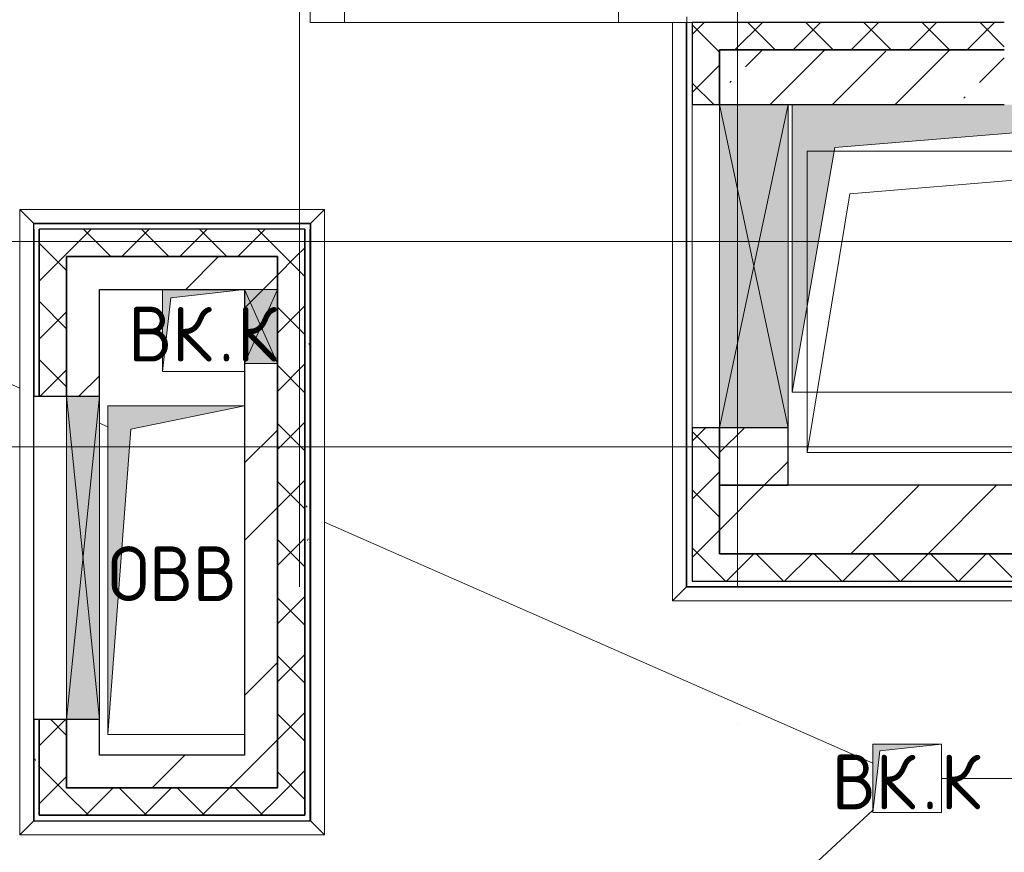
# Model space of a CAD drawing. Header units: millimetres. Extents: x -30540 to 150652, y -11730 to 123410.
# Tile 5 of 113: x -6186 to -2590, y 37620 to 40660. Entities that reach past the tile are written whole.
import ezdxf

# ---------------------------------------------------------------- set-up
doc = ezdxf.new("R2010")
doc.units = ezdxf.units.MM
doc.linetypes.add('ADSK_Линия сетки', pattern=[5000, 4000, -500, 0, -500])
for name, color, linetype, lineweight in [('A-____-NOTE-TEXT', 7, 'Continuous', 18), ('A-GENM-____-OTLN', 7, 'Continuous', 18), ('A-GLAZ-____-MCUT', 7, 'Continuous', 9), ('A-GLAZ-____-OTLN', 7, 'Continuous', 18), ('A-ROOF-____-OTLN', 7, 'Continuous', 18), ('A-ROOF-____-PATT', 7, 'Continuous', 18), ('A-WALL-____-MCUT', 7, 'Continuous', 40), ('A-WALL-____-OTLN', 7, 'Continuous', 18), ('A-WALL-____-PATT', 7, 'Continuous', 40), ('I-WALL-____-MCUT', 7, 'Continuous', 40), ('I-WALL-____-OTLN', 7, 'Continuous', 18), ('M-EQPM-____-OTLN', 7, 'Continuous', 18), ('S-GRID-____-OTLN', 7, 'Continuous', 9)]:
    doc.layers.add(name, color=color, linetype=linetype, lineweight=lineweight)
doc.styles.add('GOST Common', font='GOST_Common.ttf', dxfattribs={"height": 200})
pattern_1 = [(45, (0, 0), (-424.264, 424.264), []), (45, (0, 282.8), (-424.264, 424.264), [])]
pattern_2 = [(45, (0, 0), (-106.066, 106.066), []), (135, (0, 0), (-106.066, -106.066), [])]
pattern_3 = [(0, (0, 0), (406.4, 101.6), [6.706, -298.094, 6.706, -298.094, -1625.6]), (0, (0, 0), (406.4, 101.6), [-609.6, 6.706, -602.894, 6.706, -298.094, -711.2]), (0, (0, 0), (406.4, 101.6), [-1524, 6.706, -196.494, 6.706, -501.294]), (120, (152.4, 50.8), (-291.18818, 301.15272), [6.706, -298.094, 6.706, -298.094, -1625.6]), (120, (152.4, 50.8), (-291.18818, 301.15272), [-609.6, 6.706, -602.894, 6.706, -298.094, -711.2]), (120, (152.4, 50.8), (-291.18818, 301.15272), [-1524, 6.706, -196.494, 6.706, -501.294]), (240, (203.2, 254), (-115.21182, -402.75272), [6.706, -298.094, 6.706, -298.094, -1625.6]), (240, (203.2, 254), (-115.21182, -402.75272), [-609.6, 6.706, -602.894, 6.706, -298.094, -711.2]), (240, (203.2, 254), (-115.21182, -402.75272), [-1524, 6.706, -196.494, 6.706, -501.294])]

# ---------------------------------------------------------------- blocks, each defined once
blk = doc.blocks.new('АР_Канал вертикальный прямоугольный - ДУ_ПД-8994905-Кровля ЭЛ')
at = {"layer": 'M-EQPM-____-OTLN', "lineweight": 13, "true_color": 0xe2e2e2}
blk.add_hatch(color=254, dxfattribs=at).paths.add_polyline_path([(-1037.5, -525), (-881.25, 368.75), (1037.5, 525), (-1037.5, 525)])
at = {"layer": 'M-EQPM-____-OTLN', "color": 253, "lineweight": 13, "true_color": 0xaaaaaa}
for p, q in [((-1037.5, 525), (-1037.5, -525)), ((-1037.5, 525), (-1037.5, -525)), ((-1037.5, -525), (-1037.5, 525)), ((-881.25, 368.75), (1037.5, 525)), ((-881.25, 368.75), (1037.5, 525)), ((-1037.5, -525), (-881.25, 368.75)), ((-1037.5, -525), (-881.25, 368.75)), ((-1037.5, -525), (1037.5, -525)), ((1037.5, -525), (-1037.5, -525))]:
    blk.add_line(p, q, dxfattribs=at)
blk = doc.blocks.new('АР_Канал вертикальный прямоугольный - ОВВ-5078122-Кровля ЭЛ')
at = {"layer": 'M-EQPM-____-OTLN', "lineweight": 13, "true_color": 0xe2e2e2}
blk.add_hatch(color=254, dxfattribs=at).paths.add_polyline_path([(-250, -600), (-165, 515), (250, 600), (-250, 600), (-250, -427.3)])
at = {"layer": 'M-EQPM-____-OTLN', "color": 253, "lineweight": 13, "true_color": 0xaaaaaa}
for p, q in [((250, 600), (-250, 600)), ((-250, 600), (-250, -600)), ((250, 600), (-250, 600)), ((-250, 600), (-250, -600)), ((-250, -600), (-250, 600)), ((-250, 600), (250, 600)), ((-165, 515), (250, 600)), ((-165, 515), (250, 600)), ((-250, -600), (-165, 515)), ((-250, -600), (-165, 515)), ((-250, -600), (250, -600)), ((250, -600), (-250, -600))]:
    blk.add_line(p, q, dxfattribs=at)
blk = doc.blocks.new('АР_Канал вертикальный прямоугольный - ВК_К-7548681-Кровля ЭЛ')
at = {"layer": 'M-EQPM-____-OTLN', "lineweight": 13, "true_color": 0xe2e2e2}
blk.add_hatch(color=254, dxfattribs=at).paths.add_polyline_path([(-150, -150), (-120, 120), (150, 150), (-150, 150), (-150, 143.3)])
at = {"layer": 'M-EQPM-____-OTLN', "color": 253, "lineweight": 13, "true_color": 0xaaaaaa}
for p, q in [((-150, 150), (-150, -150)), ((-150, 150), (-150, -150)), ((-150, -150), (-150, 150)), ((-120, 120), (150, 150)), ((-120, 120), (150, 150)), ((-150, -150), (-120, 120)), ((-150, -150), (-120, 120)), ((-150, -150), (150, -150)), ((150, -150), (-150, -150))]:
    blk.add_line(p, q, dxfattribs=at)
blk = doc.blocks.new('АР_Канал вертикальный прямоугольный - ПД-9096066-Кровля ЭЛ')
at = {"layer": 'A-GENM-____-OTLN', "color": 253, "lineweight": 13, "true_color": 0xaaaaaa}
for p, q in [((-1010, -550), (-1010, 550)), ((-1010, 550), (1010, 550))]:
    blk.add_line(p, q, dxfattribs=at)
at = {"layer": 'M-EQPM-____-OTLN', "color": 253, "lineweight": 13, "true_color": 0xaaaaaa}
for p, q in [((-1010, -550), (-1010, 550)), ((-1010, 550), (1010, 550)), ((-854, 394), (1010, 550)), ((1010, 550), (1010, -550)), ((-1010, -550), (-854, 394)), ((1010, -550), (-1010, -550))]:
    blk.add_line(p, q, dxfattribs=at)
blk = doc.blocks.new('АР_Отверстие прямоугольное - ОВВ-7463286-Кровля ЭЛ')
at = {"layer": 'A-GLAZ-____-OTLN', "lineweight": 13, "true_color": 0xf0f0f0}
blk.add_hatch(color=7, dxfattribs=at).paths.add_polyline_path([(715, 60), (-465, 60), (-465, -60), (715, -60)])
at = {"layer": 'A-GLAZ-____-MCUT', "color": 253, "lineweight": 15, "true_color": 0xaaaaaa}
for p, q in [((-465, 60), (-465, -60)), ((715, 60), (715, -60))]:
    blk.add_line(p, q, dxfattribs=at)
at = {"layer": 'A-GLAZ-____-OTLN', "color": 253, "lineweight": 5, "true_color": 0xaaaaaa}
for p, q in [((715, 60), (-465, -60)), ((-465, 60), (715, -60))]:
    blk.add_line(p, q, dxfattribs=at)
at = {"layer": 'A-GLAZ-____-OTLN', "color": 253, "lineweight": 13, "true_color": 0xaaaaaa}
for p, q in [((715, 60), (-465, 60)), ((-465, 60), (-465, -60)), ((715, -60), (715, 60)), ((-465, -60), (715, -60))]:
    blk.add_line(p, q, dxfattribs=at)
blk = doc.blocks.new('АР_Отверстие прямоугольное - ОВВ-8698579-Кровля ЭЛ')
at = {"layer": 'A-GLAZ-____-OTLN', "lineweight": 13, "true_color": 0xf0f0f0}
blk.add_hatch(color=7, dxfattribs=at).paths.add_polyline_path([(715, -125), (715, 125), (-465, 125), (-465, -125)])
at = {"layer": 'A-GLAZ-____-MCUT', "color": 253, "lineweight": 15, "true_color": 0xaaaaaa}
for p, q in [((-465, 125), (-465, -125)), ((715, 125), (715, -125))]:
    blk.add_line(p, q, dxfattribs=at)
at = {"layer": 'A-GLAZ-____-OTLN', "color": 253, "lineweight": 5, "true_color": 0xaaaaaa}
for p, q in [((715, 125), (-465, -125)), ((-465, 125), (715, -125))]:
    blk.add_line(p, q, dxfattribs=at)
at = {"layer": 'A-GLAZ-____-OTLN', "color": 253, "lineweight": 13, "true_color": 0xaaaaaa}
for p, q in [((715, 125), (-465, 125)), ((-465, 125), (-465, -125)), ((715, -125), (715, 125)), ((-465, -125), (715, -125))]:
    blk.add_line(p, q, dxfattribs=at)
blk = doc.blocks.new('АР_Отверстие прямоугольное - ВК-9116376-Кровля ЭЛ')
at = {"layer": 'A-GLAZ-____-OTLN', "lineweight": 13, "true_color": 0xf0f0f0}
blk.add_hatch(color=7, dxfattribs=at).paths.add_polyline_path([(-10, -60), (260, -60), (260, 60), (-10, 60)])
at = {"layer": 'A-GLAZ-____-MCUT', "color": 253, "lineweight": 15, "true_color": 0xaaaaaa}
for p, q in [((-10, 60), (-10, -60)), ((260, 60), (260, -60))]:
    blk.add_line(p, q, dxfattribs=at)
at = {"layer": 'A-GLAZ-____-OTLN', "color": 253, "lineweight": 5, "true_color": 0xaaaaaa}
for p, q in [((260, 60), (-10, -60)), ((-10, 60), (260, -60))]:
    blk.add_line(p, q, dxfattribs=at)
at = {"layer": 'A-GLAZ-____-OTLN', "color": 253, "lineweight": 13, "true_color": 0xaaaaaa}
for p, q in [((260, 60), (-10, 60)), ((-10, 60), (-10, -60)), ((260, -60), (260, 60)), ((-10, -60), (260, -60))]:
    blk.add_line(p, q, dxfattribs=at)
blk = doc.blocks.new('АР_Канал вертикальный прямоугольный - ВК_К-8032841-Кровля ЭЛ')
at = {"layer": 'M-EQPM-____-OTLN', "lineweight": 13, "true_color": 0xe2e2e2}
blk.add_hatch(color=254, dxfattribs=at).paths.add_polyline_path([(-125, -125), (-100, 100), (125, 125), (-125, 125)])
at = {"layer": 'M-EQPM-____-OTLN', "color": 253, "lineweight": 13, "true_color": 0xaaaaaa}
for p, q in [((125, 125), (-125, 125)), ((-125, 125), (-125, -125)), ((125, 125), (-125, 125)), ((-125, 125), (-125, -125)), ((-125, -125), (-125, 125)), ((-125, 125), (125, 125)), ((-100, 100), (125, 125)), ((-100, 100), (125, 125)), ((125, -125), (125, 125)), ((125, 125), (125, -125)), ((-125, -125), (-100, 100)), ((-125, -125), (-100, 100)), ((-125, -125), (125, -125)), ((125, -125), (-125, -125))]:
    blk.add_line(p, q, dxfattribs=at)
blk = doc.blocks.new('_GM_Dt-St-D_Фартук гнутый из оцинкованной стали_Пристенный_Тип 1__c-верхняя кромка с отгибом_ - ФС-1_3_50х70У100-1_5_t__RAL7016-8063882-Кровля ЭЛ')
at = {"layer": 'A-GENM-____-OTLN', "color": 253, "lineweight": 13, "true_color": 0xaaaaaa}
for p, q in [((0, -50), (50, 0)), ((50, 1.5), (50, 0)), ((1063, 0), (50, 0)), ((1063, 0), (1063, 1.5)), ((1063, 0), (1113, -50)), ((1113, -50), (0, -50))]:
    blk.add_line(p, q, dxfattribs=at)
blk = doc.blocks.new('_GM_Dt-St-D_Фартук гнутый из оцинкованной стали_Пристенный_Тип 1__c-верхняя кромка с отгибом_ - ФС-1_3_50х70У100-1_5_t__RAL7016-V17-Кровля ЭЛ')
at = {"layer": 'A-GENM-____-OTLN', "color": 253, "lineweight": 13, "true_color": 0xaaaaaa}
for p, q in [((0, 50), (1113, 50)), ((50, 0), (0, 50)), ((1113, 50), (1063, 0)), ((50, 0), (1063, 0)), ((50, 0), (50, -1.5)), ((1063, -1.5), (1063, 0)), ((50, -1.5), (1063, -1.5))]:
    blk.add_line(p, q, dxfattribs=at)
blk = doc.blocks.new('_GM_Dt-St-D_Фартук гнутый из оцинкованной стали_Пристенный_Тип 1__c-верхняя кромка с отгибом_ - ФС-1_3_50х70У100-1_5_t__RAL7016-V18-Кровля ЭЛ')
at = {"layer": 'A-GENM-____-OTLN', "color": 253, "lineweight": 13, "true_color": 0xaaaaaa}
for p, q in [((50, 1.5), (50, 0)), ((71.5, 1.5), (50, 1.5)), ((2233, 0), (50, 0)), ((2233, 0), (2233, 1.5)), ((2233, 0), (2283, -50)), ((0, -50), (50, 0)), ((2283, -50), (0, -50))]:
    blk.add_line(p, q, dxfattribs=at)
blk = doc.blocks.new('_GM_Dt-St-D_Фартук гнутый из оцинкованной стали_Пристенный_Тип 1__c-верхняя кромка с отгибом_ - ФС-1_3_50х70У100-1_5_t__RAL7016-V19-Кровля ЭЛ')
at = {"layer": 'A-GENM-____-OTLN', "color": 253, "lineweight": 13, "true_color": 0xaaaaaa}
for p, q in [((0, 50), (2283, 50)), ((50, 0), (0, 50)), ((2283, 50), (2233, 0)), ((50, 0), (2233, 0)), ((50, 0), (50, -1.5)), ((2233, -1.5), (2233, 0)), ((50, -1.5), (71.5, -1.5))]:
    blk.add_line(p, q, dxfattribs=at)
blk = doc.blocks.new('_GM_Dt-St-D_Фартук гнутый из оцинкованной стали_Пристенный_Тип 1__c-верхняя кромка с отгибом_ - ФС-1_3_50х70У100-1_5_t__RAL7016-9083178-Кровля ЭЛ')
at = {"layer": 'A-GENM-____-OTLN', "color": 253, "lineweight": 13, "true_color": 0xaaaaaa}
for p, q in [((0, 1.5), (0, 0)), ((2061.5, 1.5), (0, 1.5)), ((2061.5, 0), (0, 0)), ((0, -50), (0, 0)), ((2061.5, 0), (2061.5, 1.5)), ((2061.5, 0), (2111.5, -50)), ((2111.5, -50), (0, -50))]:
    blk.add_line(p, q, dxfattribs=at)
blk = doc.blocks.new('_GM_Dt-St-D_Фартук гнутый из оцинкованной стали_Пристенный_Тип 1__c-верхняя кромка с отгибом_ - ФС-1_3_50х70У100-1_5_t__RAL7016-9083172-Кровля ЭЛ')
at = {"layer": 'A-GENM-____-OTLN', "color": 253, "lineweight": 13, "true_color": 0xaaaaaa}
for p, q in [((50, 1.5), (50, 0)), ((3003, 1.5), (50, 1.5)), ((3003, 0), (50, 0)), ((3003, 0), (3003, 1.5)), ((3003, 0), (3053, -50)), ((0, -50), (50, 0)), ((3053, -50), (0, -50))]:
    blk.add_line(p, q, dxfattribs=at)
blk = doc.blocks.new('Наметкина 10_РД_АР_К1_отсоединено_rvt-1-Кровля ЭЛ')
at = {"layer": 'A-ROOF-____-PATT', "lineweight": 5, "true_color": 0xd2d2d2}
h = blk.add_hatch(dxfattribs=at)
h.set_pattern_fill('FP_6', color=254, style=0, pattern_type=2)
h.set_pattern_definition([(0, (0, 0), (0, 1000), []), (90, (0, 0), (-1000, 6e-14), [])])
h.paths.add_polyline_path([(-4928.5, 32164), (8725.3, 32164), (8725.3, 43350), (935.3, 43350), (935.3, 54289), (-1644.7, 54289), (-1644.7, 60150), (-464.7, 60150), (-464.7, 69650), (1013.8, 69650), (1012.3, 81278.5), (-1636.2, 81278.5), (-1636.2, 86641.5), (-564.7, 86641.5), (-564.7, 91950), (655.3, 91950), (655.3, 88074), (1555.3, 88074), (1555.3, 91850), (4135.3, 91850), (4135.3, 88074), (5035.3, 88074), (5035.3, 92950), (-11844.7, 92950), (-11844.7, 87234), (-10944.7, 87234), (-10944.7, 91950), (-8944.7, 91950), (-8944.7, 89950), (-8964.7, 89950), (-8964.7, 81980), (-13264.7, 81980), (-13264.7, 80980), (-7964.7, 80980), (-7964.7, 86374), (-6114.7, 86374), (-6114.7, 91950), (-1664.7, 91950), (-1664.7, 87470), (-2464.7, 87470), (-2464.7, 85540), (-4939.3, 85540), (-4939.3, 83313.9), (-4582.2, 83520), (-4577.2, 83511.3), (-4939.3, 83302.3), (-4939.3, 83171.5), (-3443.5, 83171.5), (-4032.2, 83511.3), (-4027.2, 83520), (-3423.5, 83171.5), (-2708.2, 83170), (-2708.2, 79971.5), (113.8, 79971.5), (113.8, 79650), (135.3, 79650), (135.3, 79350), (113.8, 79350), (113.8, 72890), (-2634.7, 72890), (-2634.7, 77050), (-12364.7, 77050), (-12364.7, 60150), (-3984.5, 60150), (-3984.5, 61050), (-11464.7, 61050), (-11464.7, 66650), (-10005.7, 66650), (-10005.7, 67499.8), (-9905.7, 67499.8), (-9905.7, 66650), (-8064.7, 66650), (-8064.7, 71650), (-8964.7, 71650), (-8964.7, 67650), (-11464.7, 67650), (-11464.7, 76050), (-3634.7, 76050), (-3634.7, 71890), (-1464.7, 71890), (-1464.7, 61050), (-3884.5, 61050), (-3884.5, 60150), (-2644.7, 60150), (-2644.7, 56441.5), (-2423.2, 56439.9), (-2423.2, 55268.5), (-2644.7, 55268.5), (-2644.7, 54289), (-3224.7, 54289), (-3224.3, 49541.5), (-2224.7, 49541.5), (-2224.7, 53389), (-164.7, 53389), (-164.7, 43954), (-5124.7, 43954), (-5123.2, 43431.5), (-5073.2, 43431.5), (-5073.2, 41668.5), (-5124.7, 41668.5), (-5124.7, 40650), (-3749.7, 40650), (-3749.7, 42500), (-3326.2, 42500), (-3304.7, 42521.5), (5456.8, 42521.5), (5456.8, 42500), (7825.3, 42500), (7825.3, 33064), (-5614.7, 33064), (-5614.7, 35439), (-2114.7, 35439), (-2114.7, 36339), (-6514.7, 36339), (-6514.7, 33064), (-11464.7, 33064), (-11464.7, 38676.9), (-8114.7, 38676.9), (-8114.7, 39950), (-11064.7, 39950), (-11062.7, 41950), (-8114.7, 41949), (-8114.7, 46108.5), (-5124.7, 46108.5), (-5124.7, 43980), (-4214.7, 43980), (-4214.7, 47208.5), (-6206.2, 47208.5), (-6206.2, 47964), (-9014.7, 47964), (-9015.7, 42949), (-11464.7, 42949), (-11464.7, 55136), (-12364.7, 55136), (-12364.7, 32164)])
at = {"layer": 'A-WALL-____-PATT', "lineweight": 5, "true_color": 0xaaaaaa}
h = blk.add_hatch(dxfattribs=at)
h.set_pattern_fill('FP_3', color=253, style=0, pattern_type=2)
h.set_pattern_definition(pattern_2)
h.paths.add_polyline_path([(-3629.7, 38610), (-3629.7, 39170), (-3729.7, 39170), (-3729.7, 38610)])
h.paths.add_polyline_path([(-3729.7, 40350), (-3629.7, 40350), (-3629.7, 40650), (-3729.7, 40650)])
h = blk.add_hatch(dxfattribs=at)
h.set_pattern_fill('FP_3', color=253, style=0, pattern_type=2)
h.set_pattern_definition(pattern_2)
h.paths.add_polyline_path([(-2589.7, 40550), (-2589.7, 40650), (-3629.7, 40650), (-3629.7, 40550), (-2884.9, 40550)])
h = blk.add_hatch(dxfattribs=at)
h.set_pattern_fill('FP_1', color=253, style=0, pattern_type=2)
h.set_pattern_definition([(45, (0, 0), (-228.0985, 228.0985), []), (45, (228.1, 0), (-228.0985, 228.0985), [403.225, -80.645, 6.706, -73.939])])
h.paths.add_polyline_path([(-2589.7, 40350), (-2589.7, 40550), (-3629.7, 40550), (-3629.7, 40350), (-2884.9, 40350)])
h = blk.add_hatch(dxfattribs=at)
h.set_pattern_fill('FP_8', color=253, style=0, pattern_type=2)
h.set_pattern_definition(pattern_3)
h.paths.add_polyline_path([(-6114.7, 37755), (-6114.7, 38105), (-6134.7, 38105), (-6134.7, 37755)])
h.paths.add_polyline_path([(-6134.7, 39285), (-6114.7, 39285), (-6114.7, 39895), (-6134.7, 39895), (-6134.7, 39668.3)])
h = blk.add_hatch(dxfattribs=at)
h.set_pattern_fill('FP_3', color=253, style=0, pattern_type=2)
h.set_pattern_definition(pattern_2)
h.paths.add_polyline_path([(-5144.7, 39795), (-5144.7, 39895), (-6114.7, 39895), (-6114.7, 39795), (-5244.7, 39795)])
h = blk.add_hatch(dxfattribs=at)
h.set_pattern_fill('FP_8', color=253, style=0, pattern_type=2)
h.set_pattern_definition(pattern_3)
h.paths.add_polyline_path([(-5144.7, 37735), (-5124.7, 37735), (-5124.7, 39895), (-5144.7, 39895), (-5144.7, 37755)])
h = blk.add_hatch(dxfattribs=at)
h.set_pattern_fill('FP_3', color=253, style=0, pattern_type=2)
h.set_pattern_definition(pattern_2)
h.paths.add_polyline_path([(-6014.7, 37755), (-6014.7, 38105), (-6114.7, 38105), (-6114.7, 37755)])
h.paths.add_polyline_path([(-6114.7, 39285), (-6014.7, 39285), (-6014.7, 39795), (-6114.7, 39795), (-6114.7, 39668.3)])
h = blk.add_hatch(dxfattribs=at)
h.set_pattern_fill('FP_2', color=253, style=0, pattern_type=2)
h.set_pattern_definition(pattern_1)
h.paths.add_polyline_path([(-5894.7, 37855), (-5894.7, 38105), (-6014.7, 38105), (-6014.7, 37855)])
h.paths.add_polyline_path([(-5894.7, 39285), (-5894.7, 39795), (-6014.7, 39795), (-6014.7, 39285)])
h = blk.add_hatch(dxfattribs=at)
h.set_pattern_fill('FP_2', color=253, style=0, pattern_type=2)
h.set_pattern_definition(pattern_1)
h.paths.add_polyline_path([(-5364.7, 39675), (-5364.7, 39795), (-5894.7, 39795), (-5894.7, 39675)])
h = blk.add_hatch(dxfattribs=at)
h.set_pattern_fill('FP_2', color=253, style=0, pattern_type=2)
h.set_pattern_definition(pattern_1)
h.paths.add_polyline_path([(-5364.7, 37855), (-5244.7, 37855), (-5244.7, 39795), (-5364.7, 39795), (-5364.7, 37975)])
h = blk.add_hatch(dxfattribs=at)
h.set_pattern_fill('FP_3', color=253, style=0, pattern_type=2)
h.set_pattern_definition(pattern_2)
h.paths.add_polyline_path([(-5244.7, 37755), (-5144.7, 37755), (-5144.7, 39795), (-5244.7, 39795), (-5244.7, 37855)])
h = blk.add_hatch(dxfattribs=at)
h.set_pattern_fill('FP_2', color=253, style=0, pattern_type=2)
h.set_pattern_definition(pattern_1)
h.paths.add_polyline_path([(-3379.7, 38960), (-3379.7, 39170), (-3629.7, 39170), (-3629.7, 38960)])
h = blk.add_hatch(dxfattribs=at)
h.set_pattern_fill('FP_2', color=253, style=0, pattern_type=2)
h.set_pattern_definition(pattern_1)
h.paths.add_polyline_path([(-1169.7, 38710), (-1169.7, 38960), (-3629.7, 38960), (-3629.7, 38710), (-2884.9, 38710)])
h = blk.add_hatch(dxfattribs=at)
h.set_pattern_fill('FP_3', color=253, style=0, pattern_type=2)
h.set_pattern_definition(pattern_2)
h.paths.add_polyline_path([(-819.7, 38610), (-819.7, 38710), (-3629.7, 38710), (-3629.7, 38610), (-841.3, 38610)])
h = blk.add_hatch(dxfattribs=at)
h.set_pattern_fill('FP_2', color=253, style=0, pattern_type=2)
h.set_pattern_definition(pattern_1)
h.paths.add_polyline_path([(-5364.7, 37855), (-5364.7, 37975), (-5894.7, 37975), (-5894.7, 37855)])
h = blk.add_hatch(dxfattribs=at)
h.set_pattern_fill('FP_3', color=253, style=0, pattern_type=2)
h.set_pattern_definition(pattern_2)
h.paths.add_polyline_path([(-5244.7, 37755), (-5244.7, 37855), (-6014.7, 37855), (-6014.7, 37755)])
at = {"layer": 'A-ROOF-____-OTLN', "color": 253, "lineweight": 13, "true_color": 0xaaaaaa}
for p, q in [((-5124.7, 41668.5), (-5124.7, 40650)), ((-5124.7, 40650), (-3801.2, 40650)), ((-6186.2, 39314.8), (-9064.7, 40580)), ((-5864.7, 39173.5), (-5894.7, 39186.6)), ((-3069.7, 37944.9), (-5073.2, 38825.6)), ((-2819.7, 37890), (-2109.7, 37890)), ((-4621.2, 36339), (-3069.7, 37774.4))]:
    blk.add_line(p, q, dxfattribs=at)
at = {"layer": 'A-WALL-____-MCUT', "color": 253, "lineweight": 30, "true_color": 0xaaaaaa}
for p, q in [((-3729.7, 40650), (-3729.7, 40350)), ((-3629.7, 40650), (-3729.7, 40650)), ((-2589.7, 40650), (-3629.7, 40650)), ((-3629.7, 40350), (-3629.7, 40550)), ((-2589.7, 40550), (-3629.7, 40550)), ((-3629.7, 40550), (-3629.7, 40350)), ((-3629.7, 40550), (-2589.7, 40550)), ((-3729.7, 40350), (-3629.7, 40350)), ((-3629.7, 40350), (-3379.7, 40350)), ((-3379.7, 40350), (-2589.7, 40350)), ((-6134.7, 39895), (-6134.7, 39285)), ((-5144.7, 39895), (-6114.7, 39895)), ((-6114.7, 39895), (-6114.7, 39795)), ((-6114.7, 39795), (-6114.7, 39895)), ((-5144.7, 39795), (-5144.7, 39895)), ((-5144.7, 39895), (-5144.7, 39675)), ((-5124.7, 39675), (-5124.7, 39895)), ((-6114.7, 39795), (-6114.7, 39285)), ((-6114.7, 39285), (-6114.7, 39795)), ((-6014.7, 39795), (-5244.7, 39795)), ((-6014.7, 39285), (-6014.7, 39795)), ((-5244.7, 39795), (-5244.7, 39675)), ((-5144.7, 39675), (-5144.7, 39795)), ((-5244.7, 39675), (-5244.7, 39405)), ((-5144.7, 39405), (-5144.7, 39675)), ((-5144.7, 39675), (-5144.7, 39405)), ((-5124.7, 39405), (-5124.7, 39675)), ((-5244.7, 39405), (-5244.7, 37855)), ((-5144.7, 37755), (-5144.7, 39405)), ((-5144.7, 39405), (-5144.7, 37755)), ((-5124.7, 37735), (-5124.7, 39405)), ((-6134.7, 39285), (-6114.7, 39285)), ((-6114.7, 39285), (-6014.7, 39285)), ((-3729.7, 39170), (-3729.7, 38610)), ((-3629.7, 39170), (-3729.7, 39170)), ((-3629.7, 39170), (-3629.7, 38960)), ((-3379.7, 39170), (-3629.7, 39170)), ((-3629.7, 38710), (-3629.7, 39170)), ((-3379.7, 38960), (-3379.7, 39170)), ((-3629.7, 38960), (-3379.7, 38960)), ((-1169.7, 38960), (-3629.7, 38960)), ((-3629.7, 38960), (-3629.7, 38710)), ((-919.7, 38710), (-3629.7, 38710)), ((-3629.7, 38710), (-1169.7, 38710)), ((-3729.7, 38610), (-3629.7, 38610)), ((-3629.7, 38610), (-819.7, 38610)), ((-6114.7, 38105), (-6134.7, 38105)), ((-6134.7, 38105), (-6134.7, 37755)), ((-6014.7, 38105), (-6114.7, 38105)), ((-6114.7, 38105), (-6114.7, 37755)), ((-6114.7, 37755), (-6114.7, 38105)), ((-6014.7, 37855), (-6014.7, 38105)), ((-5244.7, 37855), (-6014.7, 37855)), ((-6134.7, 37755), (-6134.7, 37735)), ((-6134.7, 37735), (-5144.7, 37735)), ((-6114.7, 37755), (-6014.7, 37755)), ((-5144.7, 37755), (-6114.7, 37755)), ((-6014.7, 37755), (-5244.7, 37755)), ((-5244.7, 37755), (-5144.7, 37755)), ((-5144.7, 37735), (-5124.7, 37735))]:
    blk.add_line(p, q, dxfattribs=at)
at = {"layer": 'A-WALL-____-OTLN', "color": 253, "lineweight": 13, "true_color": 0xaaaaaa}
for p, q in [((-3749.7, 40670), (-3749.7, 40650)), ((-3729.7, 40650), (-3749.7, 40650)), ((-3729.7, 39170), (-3729.7, 40350)), ((-3729.7, 40350), (-3629.7, 40350)), ((-3629.7, 39170), (-3629.7, 40350)), ((-3629.7, 40350), (-3379.7, 40350)), ((-3629.7, 40350), (-3629.7, 39170)), ((-3379.7, 40350), (-3379.7, 39170)), ((-6134.7, 38105), (-6134.7, 39285)), ((-6014.7, 39285), (-6114.7, 39285)), ((-6014.7, 39285), (-6014.7, 38105)), ((-3629.7, 39170), (-3729.7, 39170)), ((-3629.7, 39170), (-3379.7, 39170)), ((-6014.7, 38105), (-6114.7, 38105))]:
    blk.add_line(p, q, dxfattribs=at)
at = {"layer": 'I-WALL-____-MCUT', "color": 253, "lineweight": 30, "true_color": 0xaaaaaa}
for p, q in [((-6014.7, 39795), (-6014.7, 39285)), ((-5894.7, 39795), (-6014.7, 39795)), ((-5364.7, 39795), (-5894.7, 39795)), ((-5244.7, 39795), (-5364.7, 39795)), ((-5244.7, 39675), (-5244.7, 39795)), ((-5894.7, 39675), (-5364.7, 39675)), ((-5894.7, 39285), (-5894.7, 39675)), ((-5364.7, 39675), (-5364.7, 39405)), ((-5244.7, 39405), (-5244.7, 39675)), ((-5364.7, 39405), (-5364.7, 37975)), ((-5244.7, 37855), (-5244.7, 39405)), ((-6014.7, 39285), (-5894.7, 39285)), ((-6014.7, 38105), (-6014.7, 37855)), ((-5894.7, 38105), (-6014.7, 38105)), ((-5894.7, 37975), (-5894.7, 38105)), ((-5364.7, 37975), (-5894.7, 37975)), ((-6014.7, 37855), (-5894.7, 37855)), ((-5894.7, 37855), (-5364.7, 37855)), ((-5364.7, 37855), (-5244.7, 37855))]:
    blk.add_line(p, q, dxfattribs=at)
at = {"layer": 'I-WALL-____-OTLN', "color": 253, "lineweight": 13, "true_color": 0xaaaaaa}
for p, q in [((-6014.7, 38105), (-6014.7, 39285)), ((-5894.7, 39285), (-6014.7, 39285)), ((-5894.7, 39285), (-5894.7, 38105)), ((-6014.7, 38105), (-5894.7, 38105))]:
    blk.add_line(p, q, dxfattribs=at)
at = {"layer": 'A-GENM-____-OTLN', "color": 254, "lineweight": 13, "true_color": 0xd4d4d4}
for name, p, rotation in [('_GM_Dt-St-D_Фартук гнутый из оцинкованной стали_Пристенный_Тип 1__c-верхняя кромка с отгибом_ - ФС-1_3_50х70У100-1_5_t__RAL7016-9083178-Кровля ЭЛ', (-3751.2, 40650), 270), ('_GM_Dt-St-D_Фартук гнутый из оцинкованной стали_Пристенный_Тип 1__c-верхняя кромка с отгибом_ - ФС-1_3_50х70У100-1_5_t__RAL7016-V18-Кровля ЭЛ', (-6136.2, 39966.5), 270.0000000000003), ('_GM_Dt-St-D_Фартук гнутый из оцинкованной стали_Пристенный_Тип 1__c-верхняя кромка с отгибом_ - ФС-1_3_50х70У100-1_5_t__RAL7016-V19-Кровля ЭЛ', (-5123.2, 39966.5), 269.9999999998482)]:
    blk.add_blockref(name, p, dxfattribs=dict(at, rotation=rotation))
for name, p in [('_GM_Dt-St-D_Фартук гнутый из оцинкованной стали_Пристенный_Тип 1__c-верхняя кромка с отгибом_ - ФС-1_3_50х70У100-1_5_t__RAL7016-V17-Кровля ЭЛ', (-6186.2, 39916.5)), ('_GM_Dt-St-D_Фартук гнутый из оцинкованной стали_Пристенный_Тип 1__c-верхняя кромка с отгибом_ - ФС-1_3_50х70У100-1_5_t__RAL7016-9083172-Кровля ЭЛ', (-3801.2, 38588.5)), ('_GM_Dt-St-D_Фартук гнутый из оцинкованной стали_Пристенный_Тип 1__c-верхняя кромка с отгибом_ - ФС-1_3_50х70У100-1_5_t__RAL7016-8063882-Кровля ЭЛ', (-6186.2, 37733.5))]:
    blk.add_blockref(name, p, dxfattribs=at)
at = {"layer": 'A-GLAZ-____-OTLN', "color": 254, "lineweight": 13, "true_color": 0xd4d4d4}
for name, p, rotation in [('АР_Отверстие прямоугольное - ОВВ-8698579-Кровля ЭЛ', (-3504.7, 39885), 269.9999999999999), ('АР_Отверстие прямоугольное - ВК-9116376-Кровля ЭЛ', (-5304.7, 39415), 89.99999999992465), ('АР_Отверстие прямоугольное - ОВВ-7463286-Кровля ЭЛ', (-5954.7, 38820), 269.9999999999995)]:
    blk.add_blockref(name, p, dxfattribs=dict(at, rotation=rotation))
at = {"layer": 'M-EQPM-____-OTLN', "color": 254, "lineweight": 13, "true_color": 0xd4d4d4}
for name, p in [('АР_Канал вертикальный прямоугольный - ДУ_ПД-8994905-Кровля ЭЛ', (-2327.2, 39825)), ('АР_Канал вертикальный прямоугольный - ПД-9096066-Кровля ЭЛ', (-2299.7, 39630)), ('АР_Канал вертикальный прямоугольный - ВК_К-7548681-Кровля ЭЛ', (-5514.7, 39525)), ('АР_Канал вертикальный прямоугольный - ОВВ-5078122-Кровля ЭЛ', (-5614.7, 38650)), ('АР_Канал вертикальный прямоугольный - ВК_К-8032841-Кровля ЭЛ', (-2944.7, 37890))]:
    blk.add_blockref(name, p, dxfattribs=at)
at = {"layer": 'A-____-NOTE-TEXT', "color": 253, "lineweight": 5, "true_color": 0xaaaaaa, "char_height": 200, "attachment_point": 1, "style": 'GOST Common'}
for s, insert, width in [('ВК', (-5789.9, 39612.2), 400.844), ('\\fGOST Common|b0|i0|c204|p34|;К', (-5393, 39612.2), 192.405), ('\\fGOST Common|b0|i0|c204|p34|;.', (-5459.2, 39612.2), 80.169), ('ОВВ', (-5862.9, 38737.2), 609.282), ('ВК', (-3219.9, 37977.2), 400.844), ('\\fGOST Common|b0|i0|c204|p34|;К', (-2823, 37977.2), 192.405), ('\\fGOST Common|b0|i0|c204|p34|;.', (-2889.2, 37977.2), 80.169)]:
    blk.add_mtext(s, dxfattribs=dict(at, insert=insert, width=width))

msp = doc.modelspace()

# ---------------------------------------------------------------- linework, layer by layer
at = {"layer": 'S-GRID-____-OTLN', "color": 253, "linetype": 'ADSK_Линия сетки', "true_color": 0xaaaaaa}
for p, q in [((-5164.7, 23589.3), (-5164.7, 98105.9)), ((-3564.7, 23589.3), (-3564.7, 45894.3)), ((17726.8, 39850), (-26364.3, 39850)), ((17726.8, 39100), (-28904.3, 39100))]:
    msp.add_line(p, q, dxfattribs=at)

# ---------------------------------------------------------------- block references
at = {"lineweight": 5}
msp.add_blockref('Наметкина 10_РД_АР_К1_отсоединено_rvt-1-Кровля ЭЛ', (0, 0), dxfattribs=at)

doc.saveas('drawing.dxf')
